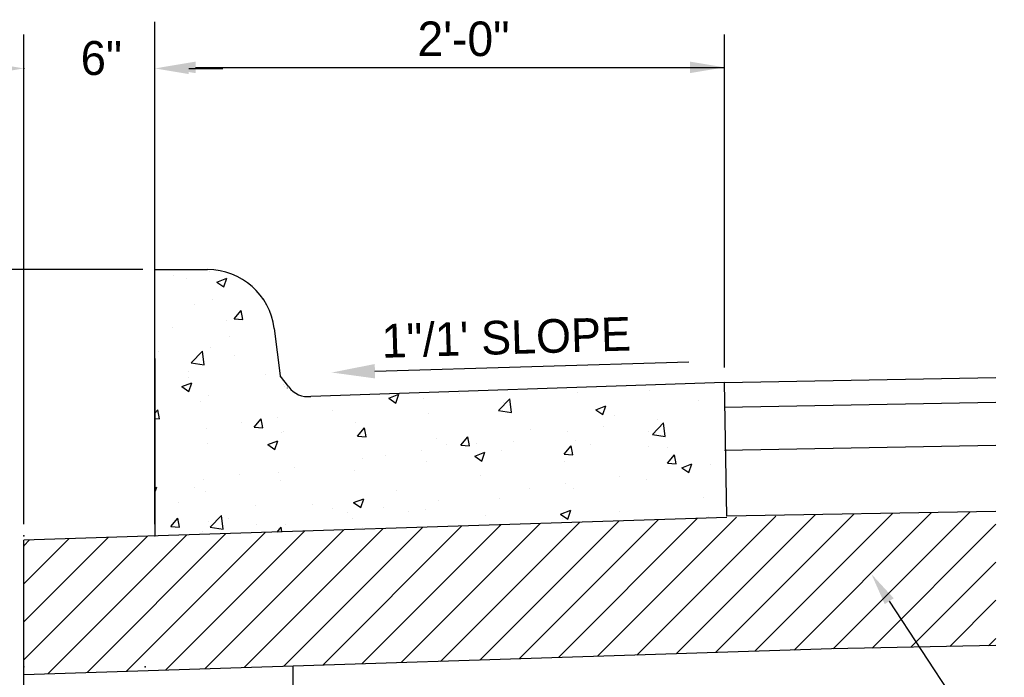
# Model space of a CAD drawing. Header units: feet. Extents: x 18870 to 19332, y 13872 to 14074.
# Tile 16 of 35: x 19232.73 to 19240.21, y 13966.31 to 13971.31. Entities that reach past the tile are written whole.
import ezdxf
from ezdxf.enums import TextEntityAlignment as Align

# ---------------------------------------------------------------- set-up
doc = ezdxf.new("R2010")
doc.units = ezdxf.units.FT
doc.header["$MEASUREMENT"] = 0
for name, color, linetype in [('HATCH', 247, 'Continuous'), ('PV_P_Text', 10, 'Continuous'), ('SC_Shading1', 253, 'Continuous'), ('text', 9, 'Continuous')]:
    doc.layers.add(name, color=color, linetype=linetype)
doc.styles.get("Standard").update_dxf_attribs({"font": 'font31.shx'})

msp = doc.modelspace()

# ---------------------------------------------------------------- linework, layer by layer
for p, q in [((19233.7581, 13968.73345), (19233.7581, 13969.40736)), ((19233.7581, 13969.40736), (19234.15807, 13969.40736)), ((19234.6645, 13968.9614), (19234.71034, 13968.60198)), ((19233.7581, 13968.73345), (19233.7581, 13967.38563)), ((19234.77484, 13968.51646), (19234.71034, 13968.60198)), ((19240.14501, 13968.58518), (19238.0843, 13968.54786)), ((19238.08425, 13968.55093), (19234.94163, 13968.44458)), ((19238.10264, 13967.53522), (19238.08425, 13968.55093)), ((19240.14501, 13968.39862), (19238.0843, 13968.3613)), ((19240.14501, 13968.07213), (19238.0843, 13968.03481)), ((19238.10283, 13967.52466), (19232.76207, 13967.35376)), ((19240.14501, 13967.57221), (19238.10264, 13967.53522)), ((19232.76207, 13962.46462), (19232.76207, 13967.35376)), ((19240.14501, 13966.55342), (19238.89614, 13966.52845)), ((19238.89614, 13966.52845), (19232.76207, 13966.33216))]:
    msp.add_line(p, q)
for centre, radius, start, end in [((19234.15807, 13968.89682), 0.51054, 7.267229, 90), ((19234.91982, 13968.62341), 0.18016, 216.415483, 276.953213)]:
    msp.add_arc(centre, radius, start, end)
at = {"layer": 'Defpoints', "color": 0, "linetype": 'ByBlock'}
for p in [(19233.7581, 13969.40736), (19233.7581, 13969.40736), (19233.7581, 13969.40736), (19233.7581, 13969.40736), (19233.7581, 13969.40736), (19233.7581, 13969.36652), (19233.7581, 13969.36652), (19233.7581, 13968.73345), (19233.7581, 13968.73345), (19234.71034, 13968.60198), (19234.71034, 13968.60198), (19234.7202, 13968.59356), (19234.91015, 13968.44351), (19233.7581, 13967.38563), (19233.7581, 13967.38563), (19233.7581, 13967.38563), (19233.7581, 13967.38563)]:
    msp.add_point(p, dxfattribs=at)
at = {"layer": 'HATCH'}
msp.add_line((19233.78165, 13968.78304), (19233.78165, 13968.78304), dxfattribs=at)
at = {"layer": 'PV_P_Text', "linetype": 'ByBlock'}
for p, q in [((19233.7581, 13969.49853), (19233.7581, 13971.28815)), ((19233.7581, 13969.49853), (19233.7581, 13971.19253)), ((19233.7581, 13969.58362), (19233.7581, 13971.19253)), ((19238.08383, 13968.66477), (19238.08383, 13971.19253)), ((19234.06614, 13970.94325), (19238.08383, 13970.94325)), ((19233.66693, 13969.40736), (19230.65598, 13969.40736))]:
    msp.add_line(p, q, dxfattribs=at)
at = {"layer": 'PV_P_Text'}
for p, q in [((19232.76207, 13967.47497), (19232.76207, 13971.19253)), ((19233.7581, 13967.47497), (19233.7581, 13971.19253)), ((19234.01541, 13970.93521), (19234.27272, 13970.93521)), ((19235.42914, 13968.63619), (19237.81266, 13968.70673)), ((19239.33539, 13966.89001), (19240.20956, 13965.55876))]:
    msp.add_line(p, q, dxfattribs=at)
at = {"layer": 'PV_P_Text', "color": 9, "linetype": 'ByBlock'}
msp.add_line((19233.7581, 13969.49853), (19233.7581, 13970.49759), dxfattribs=at)
at = {"layer": 'PV_P_Text'}
msp.add_point((19232.76207, 13970.93521), dxfattribs=at)
for points in [[(19232.50476, 13970.9781), (19232.50476, 13970.89233), (19232.76207, 13970.93521)], [(19234.01541, 13970.9781), (19234.01541, 13970.89233), (19233.7581, 13970.93521)], [(19235.43076, 13968.58151), (19235.42752, 13968.69087), (19235.10108, 13968.62648)], [(19239.30125, 13966.86759), (19239.36953, 13966.91242), (19239.20088, 13967.09485)]]:
    msp.add_solid(points, dxfattribs=at)
at = {"layer": 'PV_P_Text', "linetype": 'ByBlock'}
for points in [[(19234.06614, 13970.98701), (19234.06614, 13970.89949), (19233.80358, 13970.94325)], [(19237.82127, 13970.98701), (19237.82127, 13970.89949), (19238.08383, 13970.94325)]]:
    msp.add_solid(points, dxfattribs=at)
at = {"layer": 'SC_Shading1'}
for p, q in [((19234.17586, 13969.39613), (19234.17586, 13969.39613)), ((19233.90198, 13969.36007), (19233.90198, 13969.36007)), ((19233.99469, 13969.34208), (19233.99469, 13969.34208)), ((19234.22759, 13969.31256), (19234.3042, 13969.34196)), ((19234.22759, 13969.31256), (19234.28201, 13969.27585)), ((19234.28203, 13969.27583), (19234.30421, 13969.34194)), ((19234.19455, 13969.17864), (19234.19455, 13969.17864)), ((19234.05931, 13969.14004), (19234.05931, 13969.14004)), ((19234.35992, 13969.03528), (19234.41266, 13969.09813)), ((19234.42532, 13969.02954), (19234.41267, 13969.09811)), ((19234.30239, 13969.01918), (19234.30239, 13969.01918)), ((19234.35992, 13969.03528), (19234.42531, 13969.02956)), ((19233.88805, 13968.96464), (19233.88805, 13968.96464)), ((19234.32145, 13968.89983), (19234.32145, 13968.89983)), ((19234.03355, 13968.69962), (19234.11876, 13968.78843)), ((19234.13087, 13968.68451), (19234.11878, 13968.78841)), ((19234.18125, 13968.81445), (19234.18125, 13968.81445)), ((19234.36566, 13968.75837), (19234.36566, 13968.75837)), ((19234.01232, 13968.63609), (19234.01232, 13968.63609)), ((19234.03355, 13968.69962), (19234.13085, 13968.68453)), ((19234.01459, 13968.58769), (19234.01459, 13968.58769)), ((19234.59633, 13968.61142), (19234.59633, 13968.61142)), ((19233.9614, 13968.51924), (19234.03801, 13968.54864)), ((19233.9614, 13968.51924), (19234.01582, 13968.48253)), ((19234.01584, 13968.48251), (19234.03802, 13968.54862)), ((19234.73616, 13968.53229), (19234.73616, 13968.53229)), ((19234.73927, 13968.51698), (19234.73927, 13968.51698)), ((19234.76207, 13968.50961), (19234.76269, 13968.50706)), ((19237.51637, 13968.48804), (19237.51637, 13968.48804)), ((19234.10125, 13968.40746), (19234.10125, 13968.40746)), ((19234.16794, 13968.45026), (19234.16794, 13968.45026)), ((19235.53364, 13968.43162), (19235.61024, 13968.46103)), ((19235.53364, 13968.43162), (19235.58806, 13968.39492)), ((19235.58807, 13968.39489), (19235.61026, 13968.461)), ((19235.79685, 13968.42873), (19235.79685, 13968.42873)), ((19236.07072, 13968.46479), (19236.07072, 13968.46479)), ((19236.3687, 13968.33747), (19236.45391, 13968.42627)), ((19236.46601, 13968.32235), (19236.45392, 13968.42625)), ((19236.96707, 13968.47422), (19236.96707, 13968.47422)), ((19237.88416, 13968.4118), (19237.88416, 13968.4118)), ((19233.7581, 13968.31806), (19233.77976, 13968.34388)), ((19233.79243, 13968.27528), (19233.77978, 13968.34386)), ((19235.10592, 13968.33777), (19235.10592, 13968.33777)), ((19236.3687, 13968.33747), (19236.46599, 13968.32238)), ((19236.40537, 13968.39719), (19236.40537, 13968.39719)), ((19237.10587, 13968.34401), (19237.18248, 13968.37341)), ((19237.10587, 13968.34401), (19237.16029, 13968.3073)), ((19237.16031, 13968.30727), (19237.18249, 13968.37338)), ((19233.7581, 13968.27831), (19233.79241, 13968.2753)), ((19234.51171, 13968.21237), (19234.56445, 13968.27523)), ((19234.57712, 13968.20663), (19234.56447, 13968.27521)), ((19234.69159, 13968.28322), (19234.69159, 13968.28322)), ((19235.83715, 13968.31516), (19235.83715, 13968.31516)), ((19237.24614, 13968.30229), (19237.24614, 13968.30229)), ((19237.57639, 13968.26941), (19237.57639, 13968.26941)), ((19234.148, 13968.20227), (19234.148, 13968.20227)), ((19234.41771, 13968.24716), (19234.41771, 13968.24716)), ((19234.51171, 13968.21237), (19234.5771, 13968.20665)), ((19235.28456, 13968.24513), (19235.28456, 13968.24513)), ((19235.2964, 13968.14372), (19235.34914, 13968.20658)), ((19235.36181, 13968.13798), (19235.34916, 13968.20655)), ((19236.60813, 13968.19277), (19236.60813, 13968.19277)), ((19237.16205, 13968.21486), (19237.16205, 13968.21486)), ((19237.53627, 13968.15639), (19237.62148, 13968.24519)), ((19237.63358, 13968.14127), (19237.6215, 13968.24517)), ((19234.61443, 13968.07877), (19234.69103, 13968.10817)), ((19234.66886, 13968.04204), (19234.69104, 13968.10815)), ((19234.72286, 13968.1681), (19234.72286, 13968.1681)), ((19234.73201, 13968.1776), (19234.73201, 13968.1776)), ((19235.2964, 13968.14372), (19235.36179, 13968.138)), ((19235.31602, 13968.15292), (19235.31602, 13968.15292)), ((19235.90003, 13968.12825), (19235.90003, 13968.12825)), ((19236.08109, 13968.07507), (19236.13383, 13968.13793)), ((19236.1465, 13968.06933), (19236.13385, 13968.1379)), ((19236.88818, 13968.17881), (19236.88818, 13968.17881)), ((19236.95377, 13968.11003), (19236.95377, 13968.11003)), ((19237.50636, 13968.18007), (19237.50636, 13968.18007)), ((19237.53627, 13968.15639), (19237.63357, 13968.1413)), ((19234.15464, 13968.08607), (19234.15464, 13968.08607)), ((19234.61443, 13968.07877), (19234.66885, 13968.04206)), ((19235.78292, 13968.0333), (19235.78292, 13968.0333)), ((19235.97012, 13968.08325), (19235.97012, 13968.08325)), ((19236.08109, 13968.07507), (19236.14648, 13968.06935)), ((19236.19726, 13968.08784), (19236.19726, 13968.08784)), ((19236.39206, 13968.033), (19236.39206, 13968.033)), ((19236.48403, 13968.10357), (19236.48403, 13968.10357)), ((19236.86578, 13968.00642), (19236.91852, 13968.06927)), ((19236.93119, 13968.00067), (19236.91854, 13968.06925)), ((19237.06804, 13968.0789), (19237.06804, 13968.0789)), ((19237.50829, 13968.06208), (19237.50829, 13968.06208)), ((19237.65205, 13968.05422), (19237.65205, 13968.05422)), ((19235.33211, 13967.97374), (19235.33211, 13967.97374)), ((19235.50905, 13967.99724), (19235.50905, 13967.99724)), ((19236.18666, 13967.99115), (19236.26326, 13968.02056)), ((19236.18666, 13967.99115), (19236.24108, 13967.95445)), ((19236.2411, 13967.95442), (19236.26328, 13968.02053)), ((19236.86578, 13968.00642), (19236.93117, 13968.0007)), ((19237.65047, 13967.93777), (19237.70321, 13968.00062)), ((19237.71588, 13967.93202), (19237.70323, 13968.0006)), ((19234.81812, 13967.90628), (19234.81812, 13967.90628)), ((19235.82385, 13967.95097), (19235.82385, 13967.95097)), ((19236.87027, 13967.95256), (19236.87027, 13967.95256)), ((19237.65047, 13967.93777), (19237.71586, 13967.93205)), ((19237.7589, 13967.90354), (19237.8355, 13967.93294)), ((19237.7589, 13967.90354), (19237.81332, 13967.86683)), ((19237.81333, 13967.8668), (19237.83551, 13967.93291)), ((19237.97951, 13967.92888), (19237.97951, 13967.92888)), ((19234.12991, 13967.81567), (19234.12991, 13967.81567)), ((19234.40379, 13967.85173), (19234.40379, 13967.85173)), ((19234.6941, 13967.86422), (19234.6941, 13967.86422)), ((19235.27126, 13967.88094), (19235.27126, 13967.88094)), ((19236.23226, 13967.84305), (19236.23226, 13967.84305)), ((19237.28859, 13967.83792), (19237.28859, 13967.83792)), ((19237.49306, 13967.81588), (19237.49306, 13967.81588)), ((19233.7581, 13967.75006), (19233.77182, 13967.75532)), ((19233.7581, 13967.71437), (19233.77183, 13967.7553)), ((19234.05608, 13967.75471), (19234.05608, 13967.75471)), ((19234.70955, 13967.80391), (19234.70955, 13967.80391)), ((19235.59425, 13967.73353), (19235.59425, 13967.73353)), ((19236.60038, 13967.74732), (19236.60038, 13967.74732)), ((19236.87425, 13967.78337), (19236.87425, 13967.78337)), ((19236.94047, 13967.74584), (19236.94047, 13967.74584)), ((19234.14134, 13967.72188), (19234.14134, 13967.72188)), ((19235.26745, 13967.6383), (19235.34405, 13967.6677)), ((19235.32188, 13967.60157), (19235.34407, 13967.66768)), ((19236.37876, 13967.66881), (19236.37876, 13967.66881)), ((19237.9261, 13967.67922), (19237.9261, 13967.67922)), ((19233.93496, 13967.64324), (19233.93496, 13967.64324)), ((19234.51897, 13967.61856), (19234.51897, 13967.61856)), ((19234.95624, 13967.62401), (19234.95624, 13967.62401)), ((19235.10298, 13967.59389), (19235.10298, 13967.59389)), ((19235.26745, 13967.6383), (19235.32187, 13967.60159)), ((19235.49512, 13967.60181), (19235.49512, 13967.60181)), ((19235.81055, 13967.58679), (19235.81055, 13967.58679)), ((19235.90946, 13967.65635), (19235.90946, 13967.65635)), ((19233.87882, 13967.45812), (19233.93156, 13967.52097)), ((19233.94422, 13967.45238), (19233.93157, 13967.52095)), ((19234.17859, 13967.45285), (19234.2638, 13967.54166)), ((19234.27591, 13967.43774), (19234.26382, 13967.54163)), ((19234.31823, 13967.5145), (19234.31823, 13967.5145)), ((19235.22125, 13967.56575), (19235.22125, 13967.56575)), ((19235.25795, 13967.51675), (19235.25795, 13967.51675)), ((19235.68699, 13967.56921), (19235.68699, 13967.56921)), ((19236.27099, 13967.54454), (19236.27099, 13967.54454)), ((19236.8223, 13966.46208), (19237.87767, 13967.51745)), ((19236.83968, 13967.55068), (19236.91629, 13967.58009)), ((19236.83968, 13967.55068), (19236.8941, 13967.51398)), ((19236.855, 13967.51986), (19236.855, 13967.51986)), ((19236.89412, 13967.51395), (19236.9163, 13967.58006)), ((19237.12065, 13966.47163), (19238.17602, 13967.527)), ((19237.28809, 13967.56971), (19237.28809, 13967.56971)), ((19237.419, 13966.48118), (19238.47437, 13967.53655)), ((19237.71735, 13966.49073), (19238.77272, 13967.5461)), ((19237.96559, 13967.53345), (19237.96559, 13967.53345)), ((19238.0157, 13966.50027), (19239.06814, 13967.55271)), ((19238.31406, 13966.50982), (19239.36227, 13967.55803)), ((19238.61241, 13966.51937), (19239.6564, 13967.56336)), ((19238.91058, 13966.52874), (19239.95053, 13967.56869)), ((19233.87882, 13967.45812), (19233.94421, 13967.4524)), ((19234.16563, 13967.49629), (19234.16563, 13967.49629)), ((19234.17859, 13967.45285), (19234.27589, 13967.43776)), ((19234.43549, 13966.38571), (19235.49086, 13967.44108)), ((19234.53032, 13967.47479), (19234.53032, 13967.47479)), ((19234.68518, 13967.4153), (19234.71625, 13967.45232)), ((19234.69625, 13967.43972), (19234.69625, 13967.43972)), ((19234.72287, 13967.4165), (19234.71626, 13967.4523)), ((19234.73384, 13966.39525), (19235.78921, 13967.45062)), ((19234.74964, 13967.47161), (19234.74964, 13967.47161)), ((19235.03219, 13966.4048), (19236.08756, 13967.46017)), ((19235.33054, 13966.41435), (19236.38591, 13967.46972)), ((19235.33365, 13967.44694), (19235.33365, 13967.44694)), ((19235.62889, 13966.42389), (19236.68426, 13967.47927)), ((19235.92724, 13966.43344), (19236.98262, 13967.48881)), ((19236.2256, 13966.44299), (19237.28097, 13967.49836)), ((19236.52395, 13966.45254), (19237.57932, 13967.50791)), ((19239.20528, 13966.53463), (19240.14501, 13967.47436)), ((19232.76207, 13966.44511), (19233.70075, 13967.38379)), ((19232.76207, 13966.73392), (19233.4024, 13967.37425)), ((19232.76207, 13967.02272), (19233.10405, 13967.3647)), ((19232.94373, 13966.33797), (19233.9991, 13967.39334)), ((19233.24208, 13966.34752), (19234.29745, 13967.40289)), ((19233.54043, 13966.35706), (19234.59581, 13967.41244)), ((19233.83879, 13966.36661), (19234.89416, 13967.42198)), ((19234.11599, 13967.42024), (19234.11599, 13967.42024)), ((19234.13714, 13966.37616), (19235.19251, 13967.43153)), ((19232.76207, 13967.31153), (19232.8057, 13967.35515)), ((19239.49997, 13966.54052), (19240.14501, 13967.18556)), ((19239.79467, 13966.54642), (19240.14501, 13966.89675)), ((19240.08937, 13966.55231), (19240.14501, 13966.60795))]:
    msp.add_line(p, q, dxfattribs=at)
at = {"layer": 'SC_Shading1', "color": 0, "linetype": 'ByBlock'}
msp.add_point((19234.5811, 13969.18264), dxfattribs=at)
at = {"layer": 'SC_Shading1'}
msp.add_point((19232.76207, 13967.31153), dxfattribs=at)
at = {"layer": 'text'}
msp.add_line((19234.80423, 13966.39751), (19234.80423, 13962.52997), dxfattribs=at)
for p in [(19232.76207, 13967.38563), (19233.7581, 13967.38563), (19232.76207, 13966.39192), (19233.68365, 13966.39192)]:
    msp.add_point(p, dxfattribs=at)

# ---------------------------------------------------------------- texts
at = {"layer": 'PV_P_Text', "linetype": 'ByBlock'}
msp.add_text('2\'-0"', height=0.262563, dxfattribs=at).set_placement((19236.10194, 13971.16038), align=Align.MIDDLE_CENTER)
at = {"layer": 'PV_P_Text'}
msp.add_text('1"/1\' SLOPE', height=0.2552691, rotation=1.695245, dxfattribs=at).set_placement((19235.48365, 13968.73796))
at = {"layer": 'PV_P_Text', "insert": (19233.35104, 13971.01257), "char_height": 0.257311, "attachment_point": 5}
msp.add_mtext('\\A1;{6"}', dxfattribs=at)

doc.saveas('drawing.dxf')
